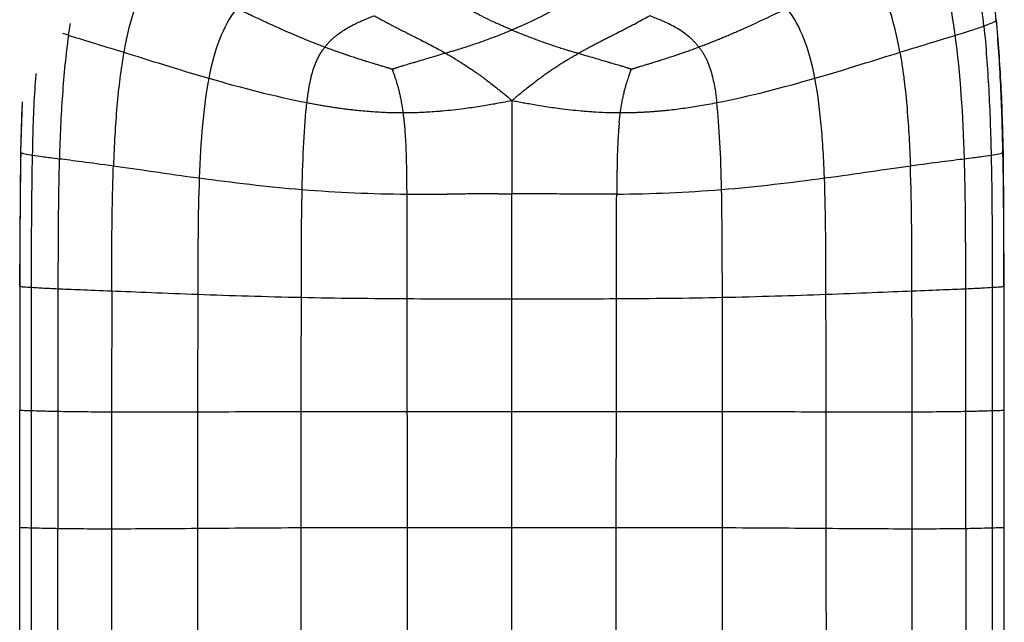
# Paper-space layout '_Top' of a CAD drawing. Header units: millimetres. Extents: x -905 to 905, y -152 to 619.
# Tile 15 of 16: x 694 to 905, y 351 to 479. Entities that reach past the tile are written whole.
import ezdxf

# ---------------------------------------------------------------- set-up
doc = ezdxf.new("R2010")
doc.units = ezdxf.units.MM

psp = doc.layouts.new('_Top')

# ---------------------------------------------------------------- linework, layer by layer
at = {"color": 7, "linetype": 'Continuous', "lineweight": 25}
for p, q in [((704.81, 475.78), (705.23, 478.31)), ((902.91, 479.11), (902.86, 478.98)), ((704.81, 475.78), (703.66, 476.14)), ((694.89, 460.61), (694.56, 450.83)), ((694.65, 450.75), (695.01, 461.57)), ((694.56, 450.83), (694.36, 422.25)), ((694.65, 450.75), (694.62, 450.83)), ((904.31, 450.83), (904.27, 450.75)), ((904.56, 422.25), (904.36, 450.83)), ((694.45, 422.22), (694.5, 422.24)), ((904.51, 422.24), (904.47, 422.21)), ((904.47, 422.21), (904.47, 395.79)), ((904.56, 395.8), (904.56, 422.25)), ((694.45, 370.77), (694.45, 395.8)), ((694.45, 395.8), (694.5, 395.8)), ((904.51, 395.8), (904.47, 395.79)), ((904.47, 395.79), (904.47, 370.77)), ((904.56, 370.77), (904.56, 395.8)), ((694.45, 345.98), (694.45, 370.77)), ((694.45, 370.77), (694.5, 370.77)), ((702.57, 345.78), (702.57, 370.58)), ((896.35, 370.57), (896.35, 345.78)), ((904.47, 370.77), (904.47, 345.98)), ((904.51, 370.77), (904.47, 370.77)), ((904.56, 345.98), (904.56, 370.77))]:
    psp.add_line(p, q, dxfattribs=at)
at = {"color": 7, "linetype": 'Continuous', "lineweight": 25, "flags": 128}
for points in [[(696.94, 345.92), (696.94, 352.53), (696.94, 359.15), (696.94, 370.71)], [(901.98, 370.71), (901.98, 366.95), (901.98, 359.45), (901.98, 352.68), (901.98, 345.91)]]:
    psp.add_lwpolyline(points, dxfattribs=at)
at = {"color": 7, "linetype": 'Continuous', "lineweight": 25}
for points, knots in [([(902.86, 478.98), (902.46, 483.48), (901.95, 487.9), (900.7, 494.34), (900.2, 496.46), (898.98, 500.61), (898.26, 502.65), (897.4, 504.64)], [0, 0, 0, 0, 0.5, 0.5, 0.75, 0.75, 1, 1, 1, 1]), ([(900.21, 477.77), (899.76, 482.13), (899.2, 486.39), (897.86, 492.55), (897.33, 494.57), (896.06, 498.52), (895.31, 500.45), (894.42, 502.33)], [0, 0, 0, 0, 0.5, 0.5, 0.75, 0.75, 1, 1, 1, 1]), ([(894.11, 475.78), (893.55, 479.84), (892.84, 483.72), (891.29, 489.25), (890.7, 491.04), (889.3, 494.53), (888.5, 496.21), (887.58, 497.84)], [0, 0, 0, 0, 0.5, 0.5, 0.75, 0.75, 1, 1, 1, 1]), ([(723.35, 490.77), (721.6, 488.15), (720.24, 485.3), (718.07, 479.1), (717.27, 475.76), (716.63, 472.16)], [0, 0, 0, 0, 0.5, 0.5, 1, 1, 1, 1]), ([(882.29, 472.16), (881.66, 475.76), (880.85, 479.1), (878.69, 485.29), (877.32, 488.15), (875.57, 490.77)], [0, 0, 0, 0, 0.5, 0.5, 1, 1, 1, 1]), ([(799.46, 476.93), (799.2, 477.04), (798.66, 477.26), (797.86, 477.61), (797.07, 477.95), (796.27, 478.31), (795.09, 478.85), (793.53, 479.61), (791.62, 480.6), (789.76, 481.67), (788.28, 482.61), (787.14, 483.4), (786.32, 483.99), (785.79, 484.4), (785.53, 484.61)], [0, 0, 0, 0, 0.053488, 0.107189, 0.161086, 0.21517, 0.269431, 0.40362, 0.538698, 0.672787, 0.807759, 0.871563, 0.935633, 1, 1, 1, 1]), ([(813.39, 484.6), (813.24, 484.48), (812.93, 484.24), (812.46, 483.89), (811.99, 483.55), (811.51, 483.21), (811.02, 482.88), (810.54, 482.55), (810.05, 482.24), (809.04, 481.61), (807.51, 480.71), (805.39, 479.6), (803.23, 478.56), (801.5, 477.8), (800.25, 477.26), (799.72, 477.04), (799.46, 476.93)], [0, 0, 0, 0, 0.037535, 0.074961, 0.112288, 0.149522, 0.18667, 0.223738, 0.260731, 0.297652, 0.447385, 0.596087, 0.746, 0.894642, 0.94742, 1, 1, 1, 1]), ([(740.73, 481.59), (739.22, 479.59), (738.02, 477.36), (736.09, 472.4), (735.36, 469.66), (734.77, 466.62)], [0, 0, 0, 0, 0.5, 0.5, 1, 1, 1, 1]), ([(740.73, 481.59), (741.04, 481.44), (741.67, 481.13), (742.62, 480.66), (744.36, 479.83), (746.9, 478.63), (749.76, 477.33), (752.15, 476.28), (754.03, 475.48), (755.89, 474.71), (757.73, 473.97), (758.96, 473.51), (759.57, 473.28)], [0, 0, 0, 0, 0.052129, 0.10422, 0.15624, 0.336924, 0.515798, 0.616146, 0.714976, 0.81205, 0.907136, 1, 1, 1, 1]), ([(839.36, 473.28), (839.66, 473.4), (840.27, 473.62), (841.18, 473.98), (842.1, 474.34), (843.02, 474.71), (843.95, 475.09), (844.89, 475.48), (845.83, 475.88), (846.77, 476.28), (847.72, 476.7), (848.99, 477.26), (850.58, 477.97), (852.49, 478.85), (854.4, 479.75), (856.3, 480.66), (857.56, 481.28), (858.19, 481.59)], [0, 0, 0, 0, 0.046146, 0.092876, 0.140158, 0.187965, 0.236268, 0.285039, 0.334248, 0.383867, 0.433866, 0.484214, 0.585812, 0.688437, 0.791843, 0.895781, 1, 1, 1, 1]), ([(864.15, 466.62), (863.57, 469.66), (862.83, 472.4), (860.9, 477.36), (859.7, 479.59), (858.19, 481.59)], [0, 0, 0, 0, 0.5, 0.5, 1, 1, 1, 1]), ([(759.57, 473.28), (759.63, 473.37), (759.77, 473.54), (759.99, 473.8), (760.21, 474.06), (760.44, 474.31), (760.67, 474.55), (760.92, 474.79), (761.17, 475.03), (761.42, 475.26), (761.69, 475.48), (762.18, 475.89), (762.95, 476.46), (763.91, 477.09), (764.83, 477.62), (765.73, 478.1), (766.72, 478.58), (767.81, 479.06), (768.94, 479.52), (769.71, 479.81), (770.1, 479.96)], [0, 0, 0, 0, 0.0266229, 0.0532968, 0.0800371, 0.1068591, 0.1337769, 0.1608044, 0.1879546, 0.2152398, 0.2426721, 0.2702625, 0.3684566, 0.4683996, 0.5430432, 0.6197628, 0.7111402, 0.8049216, 0.9011887, 1, 1, 1, 1]), ([(770.1, 479.96), (770.37, 479.81), (770.9, 479.51), (771.71, 479.06), (772.51, 478.63), (773.31, 478.21), (774.1, 477.79), (774.89, 477.39), (775.68, 476.98), (776.46, 476.59), (777.23, 476.2), (778.25, 475.69), (779.5, 475.05), (780.99, 474.3), (782.45, 473.54), (783.87, 472.79), (784.81, 472.27), (785.27, 472.01)], [0, 0, 0, 0, 0.054844, 0.109101, 0.162788, 0.215925, 0.268526, 0.320607, 0.372181, 0.42326, 0.473855, 0.523975, 0.622667, 0.719586, 0.81477, 0.90824, 1, 1, 1, 1]), ([(813.66, 471.95), (813.92, 472.1), (814.43, 472.39), (815.21, 472.82), (815.99, 473.24), (816.79, 473.67), (817.6, 474.09), (818.42, 474.51), (819.24, 474.93), (820.08, 475.36), (821.15, 475.9), (822.47, 476.57), (824.04, 477.37), (825.62, 478.2), (827.23, 479.06), (828.29, 479.66), (828.83, 479.96)], [0, 0, 0, 0, 0.05072, 0.101969, 0.153747, 0.206055, 0.258897, 0.312275, 0.366198, 0.420671, 0.475703, 0.576445, 0.679144, 0.783892, 0.890799, 1, 1, 1, 1]), ([(839.36, 473.28), (839.29, 473.38), (839.14, 473.56), (838.91, 473.84), (838.68, 474.11), (838.43, 474.37), (838.18, 474.63), (837.92, 474.88), (837.65, 475.13), (837.09, 475.62), (836.2, 476.32), (834.94, 477.15), (833.64, 477.88), (832.36, 478.51), (831.12, 479.06), (829.95, 479.54), (829.19, 479.82), (828.83, 479.96)], [0, 0, 0, 0, 0.028271, 0.0566, 0.085005, 0.113505, 0.142118, 0.17086, 0.199746, 0.228793, 0.347329, 0.468359, 0.587164, 0.700436, 0.807496, 0.9076, 1, 1, 1, 1]), ([(894.11, 475.78), (895.54, 476.22), (896.72, 476.59), (898.71, 477.24), (899.52, 477.52), (900.21, 477.77)], [0, 0, 0, 0, 0.5, 0.5, 1, 1, 1, 1]), ([(900.21, 477.77), (900.89, 478.03), (901.49, 478.27), (902.4, 478.68), (902.72, 478.85), (902.86, 478.98)], [0, 0, 0, 0, 0.5, 0.5, 1, 1, 1, 1]), ([(900.21, 477.77), (900.65, 473.41), (900.98, 468.89), (901.48, 459.65), (901.64, 454.94), (901.75, 450.2)], [0, 0, 0, 0, 0.5, 0.5, 1, 1, 1, 1]), ([(904.27, 450.75), (904.17, 455.57), (904.02, 460.37), (903.57, 469.83), (903.27, 474.47), (902.86, 478.98)], [0, 0, 0, 0, 0.5, 0.5, 1, 1, 1, 1]), ([(904.36, 450.83), (904.24, 455.63), (904.01, 465.07), (903.29, 474.48), (902.93, 479.12)], [0, 0, 0, 0, 0.5080933, 1, 1, 1, 1]), ([(704.81, 475.78), (704.26, 471.72), (703.84, 467.45), (703.22, 458.62), (703.02, 454.07), (702.88, 449.46)], [0, 0, 0, 0, 0.5, 0.5, 1, 1, 1, 1]), ([(704.82, 475.78), (706.24, 475.35), (707.92, 474.84), (711.83, 473.65), (714.07, 472.96), (716.63, 472.17)], [0, 0, 0, 0, 0.5, 0.5, 1, 1, 1, 1]), ([(785.27, 472.01), (785.41, 472.05), (785.7, 472.12), (786.28, 472.29), (786.85, 472.45), (787.69, 472.7), (788.27, 472.88), (789.06, 473.12), (790.27, 473.51), (791.79, 474.02), (793.82, 474.74), (795.05, 475.19), (795.96, 475.54), (796.47, 475.73), (797.52, 476.14), (798.63, 476.59), (799.33, 476.88), (799.45, 476.92), (799.46, 476.93)], [0, 0, 0, 0, 0.029744, 0.059678, 0.119606, 0.147347, 0.234398, 0.240561, 0.311455, 0.487043, 0.560943, 0.740302, 0.748859, 0.75713, 0.848372, 0.974608, 0.99658, 1, 1, 1, 1]), ([(799.46, 476.93), (799.66, 476.85), (800.07, 476.68), (800.87, 476.35), (801.87, 475.95), (803.47, 475.33), (805.06, 474.74), (807.09, 474.01), (808.66, 473.47), (809.85, 473.09), (810.63, 472.84), (811.22, 472.66), (812.07, 472.4), (812.65, 472.24), (813.23, 472.07), (813.52, 471.99), (813.66, 471.95)], [0, 0, 0, 0, 0.043831, 0.087446, 0.173847, 0.259789, 0.428745, 0.512996, 0.688388, 0.759372, 0.762214, 0.851755, 0.880331, 0.94029, 0.970267, 1, 1, 1, 1]), ([(882.29, 472.16), (884.85, 472.96), (887.1, 473.64), (891.01, 474.84), (892.68, 475.34), (894.11, 475.78)], [0, 0, 0, 0, 0.5, 0.5, 1, 1, 1, 1]), ([(755.72, 461.43), (755.76, 461.72), (755.82, 462.29), (755.94, 463.13), (756.06, 463.95), (756.19, 464.75), (756.34, 465.52), (756.51, 466.34), (756.71, 467.2), (757.02, 468.3), (757.38, 469.37), (757.81, 470.38), (758.18, 471.15), (758.55, 471.81), (758.9, 472.37), (759.22, 472.83), (759.45, 473.13), (759.57, 473.28)], [0, 0, 0, 0, 0.069311, 0.136715, 0.202295, 0.266143, 0.328354, 0.389032, 0.464655, 0.538808, 0.660898, 0.731502, 0.799072, 0.866217, 0.910786, 0.955344, 1, 1, 1, 1]), ([(759.57, 473.28), (759.57, 473.28), (759.57, 473.28), (759.58, 473.27), (759.65, 473.25), (760.1, 473.08), (760.9, 472.79), (761.99, 472.4), (762.95, 472.07), (763.56, 471.86), (763.83, 471.76), (763.85, 471.76), (763.87, 471.75), (764.08, 471.68), (765.04, 471.35), (766.05, 471.02), (767.19, 470.65), (767.66, 470.5), (768.17, 470.34), (768.76, 470.16), (769.51, 469.93), (770.43, 469.64), (771.02, 469.47), (771.36, 469.36), (771.44, 469.34), (771.53, 469.31), (771.78, 469.24), (772.18, 469.11), (772.55, 469), (772.78, 468.93), (772.86, 468.91), (772.91, 468.89), (773.01, 468.86), (773.18, 468.82), (773.34, 468.77), (773.43, 468.74), (773.54, 468.71), (773.62, 468.68), (773.75, 468.64), (773.85, 468.61), (773.93, 468.59), (773.97, 468.57)], [0, 0, 0, 0, 0.000513, 0.000924, 0.001335, 0.014695, 0.097575, 0.172259, 0.245414, 0.299983, 0.301158, 0.302684, 0.304132, 0.305351, 0.347124, 0.505397, 0.51559, 0.585169, 0.602746, 0.620713, 0.707614, 0.75615, 0.811845, 0.827038, 0.827736, 0.828311, 0.845434, 0.878743, 0.910366, 0.92128, 0.925317, 0.925797, 0.932798, 0.946081, 0.958859, 0.965547, 0.96598, 0.979936, 0.983301, 0.991712, 1, 1, 1, 1]), ([(824.95, 468.57), (824.99, 468.59), (825.08, 468.61), (825.17, 468.64), (825.3, 468.68), (825.39, 468.7), (825.49, 468.74), (825.62, 468.78), (825.81, 468.84), (825.98, 468.88), (826.07, 468.91), (826.14, 468.93), (826.45, 469.03), (826.9, 469.17), (827.31, 469.28), (827.48, 469.34), (827.56, 469.36), (827.91, 469.47), (828.49, 469.64), (829.42, 469.93), (830.16, 470.16), (830.75, 470.34), (831.28, 470.51), (831.77, 470.67), (832.92, 471.04), (833.91, 471.36), (834.85, 471.68), (835.05, 471.75), (835.07, 471.76), (835.09, 471.76), (835.37, 471.86), (835.98, 472.07), (836.94, 472.4), (838.03, 472.79), (838.83, 473.08), (839.28, 473.25), (839.35, 473.28), (839.36, 473.28), (839.36, 473.28), (839.36, 473.28)], [0, 0, 0, 0, 0.008289, 0.0167, 0.020064, 0.034018, 0.034451, 0.041138, 0.060499, 0.074196, 0.074676, 0.078713, 0.089626, 0.137727, 0.171682, 0.172257, 0.172955, 0.188149, 0.243845, 0.292383, 0.379286, 0.397253, 0.414831, 0.48859, 0.498589, 0.653737, 0.694646, 0.695865, 0.697314, 0.698839, 0.700014, 0.754581, 0.827733, 0.902416, 0.985289, 0.99865, 0.999066, 0.999482, 1, 1, 1, 1]), ([(839.36, 473.28), (839.44, 473.19), (839.58, 473), (839.8, 472.7), (840, 472.4), (840.2, 472.1), (840.38, 471.79), (840.56, 471.48), (840.74, 471.16), (840.9, 470.83), (841.06, 470.5), (841.39, 469.77), (841.83, 468.59), (842.28, 466.99), (842.63, 465.34), (842.88, 463.89), (843.06, 462.57), (843.15, 461.81), (843.2, 461.43)], [0, 0, 0, 0, 0.02873, 0.057397, 0.086029, 0.114657, 0.143309, 0.172014, 0.2008, 0.229696, 0.258728, 0.287922, 0.419506, 0.556858, 0.684285, 0.818679, 0.907655, 1, 1, 1, 1]), ([(716.63, 472.17), (716, 468.57), (715.52, 464.69), (714.81, 456.56), (714.58, 452.31), (714.42, 447.95)], [0, 0, 0, 0, 0.5, 0.5, 1, 1, 1, 1]), ([(716.63, 472.17), (719.2, 471.37), (722.04, 470.47), (728.14, 468.59), (731.4, 467.6), (734.77, 466.62)], [0, 0, 0, 0, 0.5, 0.5, 1, 1, 1, 1]), ([(773.97, 468.57), (774, 468.59), (774.07, 468.61), (774.15, 468.64), (774.25, 468.68), (774.32, 468.7), (774.4, 468.73), (774.5, 468.76), (774.66, 468.82), (774.79, 468.86), (774.91, 468.9), (775.15, 468.98), (775.53, 469.1), (775.86, 469.2), (776, 469.24), (776.07, 469.26), (776.54, 469.41), (777.34, 469.65), (778.15, 469.89), (778.62, 470.03), (779.31, 470.23), (780.43, 470.57), (781.99, 471.03), (783.14, 471.37), (783.94, 471.61), (784.53, 471.79), (784.97, 471.92), (785.27, 472.01)], [0, 0, 0, 0, 0.008844, 0.017783, 0.022052, 0.036141, 0.036599, 0.043674, 0.064064, 0.078452, 0.078951, 0.094528, 0.144308, 0.179663, 0.180884, 0.182334, 0.198585, 0.305752, 0.394159, 0.412424, 0.430247, 0.57691, 0.709195, 0.843852, 0.882484, 0.921408, 1, 1, 1, 1]), ([(785.27, 472.01), (785.28, 472), (785.32, 471.98), (785.41, 471.92), (785.54, 471.85), (785.78, 471.71), (786.03, 471.56), (786.45, 471.31), (786.73, 471.14), (787.07, 470.94), (787.47, 470.69), (788.02, 470.35), (788.99, 469.74), (789.83, 469.2), (790.63, 468.66), (791.03, 468.39), (791.43, 468.12), (791.69, 467.93), (791.83, 467.84)], [0, 0, 0, 0, 0.005621, 0.018725, 0.040671, 0.06263, 0.125726, 0.155776, 0.249128, 0.252068, 0.310327, 0.429474, 0.503358, 0.752391, 0.814214, 0.876063, 0.937911, 1, 1, 1, 1]), ([(807.01, 467.78), (807.14, 467.87), (807.41, 468.06), (807.95, 468.42), (808.9, 469.05), (809.78, 469.62), (810.81, 470.26), (811.37, 470.6), (811.87, 470.9), (812.18, 471.09), (812.46, 471.26), (812.88, 471.5), (813.24, 471.71), (813.52, 471.87), (813.66, 471.95)], [0, 0, 0, 0, 0.062168, 0.124075, 0.247774, 0.496694, 0.524473, 0.707769, 0.747794, 0.750732, 0.844081, 0.874145, 0.937293, 1, 1, 1, 1]), ([(813.66, 471.95), (814.25, 471.78), (815.35, 471.46), (816.92, 471), (818.47, 470.54), (819.59, 470.21), (820.31, 470), (820.78, 469.87), (821.59, 469.63), (822.39, 469.39), (822.86, 469.25), (822.93, 469.23), (823, 469.21), (823.21, 469.15), (823.52, 469.05), (823.83, 468.95), (824.02, 468.89), (824.13, 468.85), (824.26, 468.81), (824.42, 468.76), (824.52, 468.73), (824.6, 468.7), (824.67, 468.67), (824.77, 468.64), (824.86, 468.61), (824.92, 468.58), (824.95, 468.57)], [0, 0, 0, 0, 0.157432, 0.290856, 0.415909, 0.569941, 0.58776, 0.606019, 0.694402, 0.801515, 0.817757, 0.819207, 0.820427, 0.838442, 0.872739, 0.905481, 0.921044, 0.921542, 0.935925, 0.956308, 0.96338, 0.963838, 0.977933, 0.982203, 0.991149, 1, 1, 1, 1]), ([(864.15, 466.62), (867.52, 467.6), (870.78, 468.58), (876.88, 470.47), (879.73, 471.37), (882.29, 472.16)], [0, 0, 0, 0, 0.5, 0.5, 1, 1, 1, 1]), ([(882.29, 472.16), (882.47, 471.16), (882.63, 470.16), (882.92, 468.16), (883.06, 467.15), (883.43, 464.13), (883.63, 462.11), (883.97, 458.07), (884.11, 456.05), (884.34, 452), (884.43, 449.97), (884.51, 447.94)], [0, 0, 0, 0, 0.125, 0.125, 0.25, 0.25, 0.5, 0.5, 0.75, 0.75, 1, 1, 1, 1]), ([(697.17, 450.2), (697.27, 454.9), (697.4, 460.73), (697.86, 466.53), (697.95, 467.66)], [0, 0, 0, 0, 0.805572, 1, 1, 1, 1]), ([(734.77, 466.62), (734.19, 463.59), (733.76, 460.24), (733.11, 453.1), (732.89, 449.29), (732.74, 445.34)], [0, 0, 0, 0, 0.5, 0.5, 1, 1, 1, 1]), ([(776.27, 459.28), (776.24, 459.5), (776.19, 459.94), (776.09, 460.58), (775.99, 461.2), (775.88, 461.8), (775.75, 462.49), (775.57, 463.32), (775.35, 464.18), (775.2, 464.75), (775.13, 465), (775.1, 465.1), (775, 465.43), (774.85, 465.93), (774.67, 466.5), (774.52, 466.95), (774.43, 467.21), (774.39, 467.32), (774.37, 467.38), (774.32, 467.53), (774.24, 467.76), (774.17, 467.95), (774.14, 468.04), (774.12, 468.11), (774.09, 468.2), (774.06, 468.28), (774.05, 468.32), (774.03, 468.37), (774.02, 468.41), (774, 468.47), (773.99, 468.51), (773.98, 468.55), (773.97, 468.57)], [0, 0, 0, 0, 0.069487, 0.136693, 0.201799, 0.264947, 0.326246, 0.421512, 0.529417, 0.603547, 0.606414, 0.610187, 0.636351, 0.712212, 0.776573, 0.824139, 0.860612, 0.861413, 0.862314, 0.877837, 0.914384, 0.938141, 0.938896, 0.945772, 0.960563, 0.970578, 0.971276, 0.974794, 0.985287, 0.986002, 0.993061, 1, 1, 1, 1]), ([(791.83, 467.84), (792.01, 467.71), (792.39, 467.45), (792.95, 467.04), (793.5, 466.64), (794.28, 466.06), (795.52, 465.11), (796.68, 464.18), (797.77, 463.29), (798.28, 462.87), (798.93, 462.33), (799.22, 462.08), (799.46, 461.88)], [0, 0, 0, 0, 0.070769, 0.142304, 0.214936, 0.281166, 0.444008, 0.700044, 0.741865, 0.879697, 0.904138, 1, 1, 1, 1]), ([(799.46, 461.88), (799.7, 462.08), (800.09, 462.41), (800.81, 463), (801.31, 463.42), (801.92, 463.92), (802.58, 464.45), (803.65, 465.3), (804.6, 466.03), (805.47, 466.67), (806.17, 467.19), (806.73, 467.58), (807.01, 467.78)], [0, 0, 0, 0, 0.095704, 0.161932, 0.289837, 0.29968, 0.408434, 0.555859, 0.725843, 0.785088, 0.893629, 1, 1, 1, 1]), ([(822.64, 459.28), (822.67, 459.51), (822.72, 459.94), (822.82, 460.58), (822.92, 461.2), (823.03, 461.8), (823.17, 462.49), (823.35, 463.32), (823.56, 464.18), (823.72, 464.75), (823.79, 464.99), (823.79, 465.01), (823.8, 465.03), (823.81, 465.08), (823.89, 465.36), (824.04, 465.83), (824.23, 466.44), (824.38, 466.9), (824.49, 467.2), (824.53, 467.33), (824.55, 467.39), (824.55, 467.39), (824.56, 467.4), (824.58, 467.46), (824.63, 467.63), (824.71, 467.84), (824.77, 468.01), (824.8, 468.09), (824.82, 468.16), (824.85, 468.25), (824.87, 468.31), (824.89, 468.36), (824.9, 468.41), (824.92, 468.47), (824.94, 468.51), (824.95, 468.55), (824.95, 468.57)], [0, 0, 0, 0, 0.069461, 0.136637, 0.201714, 0.264836, 0.326114, 0.421364, 0.529264, 0.603394, 0.606261, 0.608219, 0.609783, 0.611346, 0.624847, 0.700429, 0.76579, 0.826366, 0.849938, 0.868217, 0.868656, 0.869232, 0.869778, 0.870238, 0.888097, 0.926893, 0.942398, 0.943154, 0.953252, 0.967372, 0.97308, 0.973808, 0.983891, 0.987006, 0.99362, 1, 1, 1, 1]), ([(866.18, 445.34), (866.17, 445.59), (866.16, 445.83), (866.14, 446.33), (866.11, 447.06), (866.04, 448.76), (865.96, 450.2), (865.79, 453.04), (865.65, 454.88), (865.16, 460.24), (864.73, 463.58), (864.15, 466.62)], [0, 0, 0, 0, 0.03125, 0.03125, 0.0625, 0.125, 0.25, 0.25, 0.5, 0.5, 1, 1, 1, 1]), ([(754.7, 442.89), (754.77, 446.45), (754.89, 449.83), (755.21, 456.05), (755.43, 458.91), (755.72, 461.43)], [0, 0, 0, 0, 0.5, 0.5, 1, 1, 1, 1]), ([(755.72, 461.43), (756.07, 461.36), (756.76, 461.23), (757.81, 461.04), (758.84, 460.86), (759.88, 460.68), (760.91, 460.52), (761.94, 460.36), (762.97, 460.22), (764, 460.08), (765.03, 459.96), (766.28, 459.81), (767.75, 459.67), (769.46, 459.53), (771.16, 459.42), (772.86, 459.34), (774.56, 459.29), (775.7, 459.28), (776.27, 459.28)], [0, 0, 0, 0, 0.0520682, 0.1038119, 0.1552493, 0.2063985, 0.2572774, 0.307904, 0.358296, 0.4084712, 0.4584473, 0.5082417, 0.5908845, 0.6731495, 0.7551159, 0.8368617, 0.9184643, 1, 1, 1, 1]), ([(776.27, 459.28), (776.46, 459.28), (776.86, 459.28), (777.64, 459.29), (778.72, 459.32), (780.08, 459.37), (781.65, 459.45), (782.9, 459.54), (783.94, 459.62), (785.13, 459.72), (786.93, 459.9), (789.59, 460.22), (792.06, 460.57), (794.25, 460.92), (795.9, 461.21), (797.62, 461.52), (798.83, 461.76), (799.46, 461.88)], [0, 0, 0, 0, 0.025126, 0.050438, 0.101515, 0.163229, 0.225391, 0.303818, 0.324504, 0.359103, 0.456288, 0.557016, 0.702483, 0.776383, 0.841366, 0.917611, 1, 1, 1, 1]), ([(799.46, 461.88), (799.89, 461.8), (800.72, 461.64), (801.93, 461.41), (803.22, 461.18), (804.67, 460.93), (806.86, 460.57), (809.33, 460.22), (811.99, 459.9), (813.95, 459.71), (815.56, 459.57), (816.6, 459.5), (818.17, 459.4), (819.48, 459.34), (820.84, 459.3), (821.44, 459.29), (822.05, 459.28), (822.45, 459.28), (822.64, 459.28)], [0, 0, 0, 0, 0.055671, 0.108422, 0.158635, 0.223677, 0.297522, 0.443566, 0.543726, 0.641202, 0.696364, 0.751032, 0.774612, 0.898386, 0.920309, 0.949509, 0.974845, 1, 1, 1, 1]), ([(799.46, 460.57), (799.46, 460.13), (799.46, 459.26), (799.46, 457.96), (799.46, 456.5), (799.46, 454.86), (799.46, 452.48), (799.46, 450.04), (799.46, 448.21), (799.46, 447.54)], [0, 0, 0, 0, 0.10181, 0.200916, 0.298283, 0.43817, 0.578187, 0.846943, 1, 1, 1, 1]), ([(822.64, 459.28), (822.93, 459.28), (823.49, 459.28), (824.35, 459.3), (825.2, 459.31), (826.05, 459.34), (826.9, 459.38), (827.75, 459.42), (828.6, 459.47), (829.46, 459.53), (830.31, 459.6), (831.16, 459.67), (832.01, 459.75), (833.15, 459.87), (834.58, 460.04), (836.29, 460.26), (838.01, 460.52), (839.74, 460.8), (841.47, 461.1), (842.62, 461.32), (843.2, 461.43)], [0, 0, 0, 0, 0.0407648, 0.081537, 0.122326, 0.1631412, 0.2039921, 0.2448885, 0.2858398, 0.326856, 0.3679467, 0.4091217, 0.4503911, 0.4917648, 0.574853, 0.6584781, 0.742722, 0.8276678, 0.9133989, 1, 1, 1, 1]), ([(844.22, 442.89), (844.15, 446.45), (844.04, 449.83), (843.71, 456.05), (843.49, 458.91), (843.2, 461.43)], [0, 0, 0, 0, 0.5, 0.5, 1, 1, 1, 1]), ([(777.09, 441.89), (777.08, 442.4), (777.08, 443.41), (777.06, 445.44), (777.02, 448.12), (776.92, 451.69), (776.77, 454.57), (776.6, 456.58), (776.5, 457.52), (776.4, 458.41), (776.31, 459), (776.27, 459.28)], [0, 0, 0, 0, 0.087461, 0.173303, 0.349289, 0.549254, 0.788711, 0.844635, 0.898064, 0.949994, 1, 1, 1, 1]), ([(822.37, 457.05), (822.39, 457.24), (822.42, 457.62), (822.49, 458.19), (822.56, 458.74), (822.61, 459.1), (822.64, 459.28)], [0, 0, 0, 0, 0.258695, 0.5117, 0.758759, 1, 1, 1, 1]), ([(822.37, 457.05), (822.34, 456.79), (822.29, 456.27), (822.23, 455.47), (822.17, 454.66), (822.12, 453.82), (822.05, 452.59), (821.98, 450.95), (821.93, 448.92), (821.89, 446.86), (821.86, 445.01), (821.84, 443.35), (821.84, 442.38), (821.83, 441.89)], [0, 0, 0, 0, 0.051198, 0.103775, 0.157702, 0.212945, 0.269473, 0.401227, 0.538896, 0.671433, 0.808325, 0.903304, 1, 1, 1, 1]), ([(694.65, 450.75), (694.8, 450.68), (695.11, 450.59), (695.98, 450.41), (696.53, 450.3), (697.17, 450.2)], [0, 0, 0, 0, 0.5, 0.5, 1, 1, 1, 1]), ([(696.95, 422.01), (696.95, 426.71), (696.95, 431.41), (697.01, 440.81), (697.06, 445.51), (697.17, 450.2)], [0, 0, 0, 0, 0.5, 0.5, 1, 1, 1, 1]), ([(697.17, 450.2), (697.81, 450.1), (698.55, 450), (700.41, 449.76), (701.52, 449.62), (702.88, 449.46)], [0, 0, 0, 0, 0.5, 0.5, 1, 1, 1, 1]), ([(896.05, 449.45), (897.41, 449.62), (898.52, 449.76), (900.37, 450), (901.12, 450.1), (901.75, 450.2)], [0, 0, 0, 0, 0.5, 0.5, 1, 1, 1, 1]), ([(901.75, 450.2), (902.39, 450.3), (902.94, 450.4), (903.81, 450.59), (904.12, 450.67), (904.27, 450.75)], [0, 0, 0, 0, 0.5, 0.5, 1, 1, 1, 1]), ([(901.75, 450.2), (901.86, 445.5), (901.92, 440.81), (901.97, 431.41), (901.97, 426.71), (901.97, 422.01)], [0, 0, 0, 0, 0.5, 0.5, 1, 1, 1, 1]), ([(702.88, 449.46), (702.87, 449.31), (702.87, 449.17), (702.86, 448.88), (702.85, 448.45), (702.82, 447.43), (702.77, 445.41), (702.73, 443.67), (702.68, 440.18), (702.65, 437.85), (702.59, 430.87), (702.59, 426.25), (702.59, 421.72)], [0, 0, 0, 0, 0.015625, 0.015625, 0.03125, 0.0625, 0.125, 0.25, 0.25, 0.5, 0.5, 1, 1, 1, 1]), ([(702.88, 449.46), (704.24, 449.29), (705.84, 449.09), (709.66, 448.6), (711.87, 448.3), (714.42, 447.95)], [0, 0, 0, 0, 0.5, 0.5, 1, 1, 1, 1]), ([(714.07, 421.25), (714.07, 425.7), (714.08, 430.15), (714.17, 439.05), (714.25, 443.5), (714.42, 447.95)], [0, 0, 0, 0, 0.5, 0.5, 1, 1, 1, 1]), ([(714.42, 447.95), (716.97, 447.59), (719.82, 447.17), (725.97, 446.28), (729.28, 445.81), (732.74, 445.34)], [0, 0, 0, 0, 0.5, 0.5, 1, 1, 1, 1]), ([(866.18, 445.34), (869.64, 445.81), (872.95, 446.28), (879.11, 447.17), (881.96, 447.59), (884.51, 447.94)], [0, 0, 0, 0, 0.5, 0.5, 1, 1, 1, 1]), ([(884.51, 447.94), (887.05, 448.3), (889.26, 448.59), (893.08, 449.09), (894.69, 449.29), (896.05, 449.45)], [0, 0, 0, 0, 0.5, 0.5, 1, 1, 1, 1]), ([(896.34, 421.72), (896.33, 426.24), (896.33, 430.87), (896.27, 437.85), (896.25, 440.18), (896.19, 443.66), (896.15, 445.41), (896.1, 447.43), (896.08, 448.44), (896.06, 448.88), (896.05, 449.17), (896.05, 449.31), (896.05, 449.45)], [0, 0, 0, 0, 0.5, 0.5, 0.75, 0.75, 0.875, 0.9375, 0.96875, 0.984375, 0.984375, 1, 1, 1, 1]), ([(799.46, 447.54), (799.46, 447.4), (799.46, 447.25), (799.46, 447.1), (799.46, 446.33), (799.46, 445.55), (799.46, 444.77), (799.46, 443.84), (799.46, 442.9), (799.46, 441.96)], [-0.000438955, -0.000438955, -0.000438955, -0.000438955, 0, 0, 0, 0.002332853, 0.002332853, 0.002332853, 0.005148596, 0.005148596, 0.005148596, 0.005148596]), ([(732.74, 445.34), (736.2, 444.88), (739.82, 444.42), (747.19, 443.57), (750.95, 443.19), (754.7, 442.89)], [0, 0, 0, 0, 0.5, 0.5, 1, 1, 1, 1]), ([(754.7, 442.89), (758.45, 442.58), (762.18, 442.35), (769.64, 442.02), (773.36, 441.93), (777.09, 441.89)], [0, 0, 0, 0, 0.5, 0.5, 1, 1, 1, 1]), ([(777.14, 419.6), (777.13, 423.52), (777.14, 427.39), (777.13, 432.99), (777.12, 434.83), (777.11, 437.53), (777.11, 438.86), (777.1, 440.17), (777.09, 441.04), (777.09, 441.47), (777.09, 441.89)], [0, 0, 0, 0, 0.5, 0.5, 0.75, 0.75, 0.875, 0.9375, 0.9375, 1, 1, 1, 1]), ([(796.54, 441.97), (796, 441.96), (794.91, 441.96), (792.73, 441.95), (790, 441.93), (787.45, 441.9), (786, 441.9), (785.63, 441.89)], [0, 0, 0, 0, 0.149668, 0.299429, 0.599311, 0.899652, 1, 1, 1, 1]), ([(799.46, 419.56), (799.46, 423.47), (799.46, 427.32), (799.46, 432.95), (799.46, 434.8), (799.46, 437.52), (799.46, 438.42), (799.46, 439.76), (799.46, 440.2), (799.46, 441.09), (799.46, 441.53), (799.46, 441.96)], [0, 0, 0, 0, 0.5, 0.5, 0.75, 0.75, 0.875, 0.875, 0.9375, 0.9375, 1, 1, 1, 1]), ([(821.83, 441.89), (820.21, 441.88), (818.59, 441.87), (815.34, 441.88), (813.72, 441.89), (810.47, 441.91), (808.84, 441.93), (805.58, 441.95), (803.96, 441.96), (802.33, 441.96)], [0, 0, 0, 0, 0.25, 0.25, 0.5, 0.5, 0.75, 0.75, 1, 1, 1, 1]), ([(821.83, 441.89), (825.56, 441.93), (829.28, 442.02), (836.74, 442.35), (840.47, 442.58), (844.22, 442.89)], [0, 0, 0, 0, 0.5, 0.5, 1, 1, 1, 1]), ([(694.45, 422.22), (694.6, 422.19), (694.91, 422.16), (695.77, 422.09), (696.32, 422.05), (696.95, 422.01)], [0, 0, 0, 0, 0.5, 0.5, 1, 1, 1, 1]), ([(696.95, 395.72), (696.95, 397.92), (696.95, 400.13), (696.95, 402.33), (696.95, 403.44), (696.95, 404.54), (696.95, 405.64), (696.95, 406.74), (696.95, 407.85), (696.95, 408.95), (696.95, 410.05), (696.95, 411.16), (696.95, 412.26), (696.95, 413.36), (696.95, 414.46), (696.95, 415.57), (696.95, 417.72), (696.95, 419.86), (696.95, 422.01)], [0, 0, 0, 0, 0.00661699, 0.00661699, 0.00661699, 0.00992549, 0.00992549, 0.00992549, 0.01323398, 0.01323398, 0.01323398, 0.01654248, 0.01654248, 0.01654248, 0.01985098, 0.01985098, 0.01985098, 0.02629659, 0.02629659, 0.02629659, 0.02629659]), ([(696.95, 422.01), (697.58, 421.97), (698.31, 421.93), (700.14, 421.84), (701.24, 421.78), (702.59, 421.72)], [0, 0, 0, 0, 0.5, 0.5, 1, 1, 1, 1]), ([(702.59, 421.72), (703.93, 421.66), (705.53, 421.6), (709.32, 421.44), (711.52, 421.35), (714.07, 421.25)], [0, 0, 0, 0, 0.5, 0.5, 1, 1, 1, 1]), ([(714.07, 421.25), (716.61, 421.15), (719.46, 421.03), (725.63, 420.78), (728.95, 420.66), (732.42, 420.53)], [0, 0, 0, 0, 0.5, 0.5, 1, 1, 1, 1]), ([(732.42, 420.53), (735.9, 420.4), (739.53, 420.28), (746.95, 420.06), (750.74, 419.96), (754.53, 419.88)], [0, 0, 0, 0, 0.5, 0.5, 1, 1, 1, 1]), ([(866.5, 420.53), (869.98, 420.66), (873.29, 420.78), (879.46, 421.03), (882.31, 421.15), (884.85, 421.25)], [0, 0, 0, 0, 0.5, 0.5, 1, 1, 1, 1]), ([(884.85, 421.25), (887.4, 421.35), (889.6, 421.44), (893.39, 421.6), (894.99, 421.66), (896.34, 421.72)], [0, 0, 0, 0, 0.5, 0.5, 1, 1, 1, 1]), ([(896.34, 421.72), (897.68, 421.78), (898.78, 421.83), (900.61, 421.93), (901.35, 421.97), (901.97, 422.01)], [0, 0, 0, 0, 0.5, 0.5, 1, 1, 1, 1]), ([(901.97, 422.01), (902.6, 422.05), (903.15, 422.09), (904.01, 422.16), (904.32, 422.19), (904.47, 422.21)], [0, 0, 0, 0, 0.5, 0.5, 1, 1, 1, 1]), ([(901.97, 422.01), (901.97, 417.63), (901.97, 413.25), (901.98, 408.86), (901.98, 407.77), (901.98, 406.67), (901.98, 405.58), (901.98, 404.48), (901.98, 403.38), (901.98, 402.29), (901.98, 400.1), (901.98, 397.91), (901.98, 395.71)], [0, 0, 0, 0, 0.01314826, 0.01314826, 0.01314826, 0.01643533, 0.01643533, 0.01643533, 0.01972239, 0.01972239, 0.01972239, 0.02629653, 0.02629653, 0.02629653, 0.02629653]), ([(694.45, 395.8), (694.6, 395.79), (694.91, 395.78), (695.77, 395.75), (696.32, 395.74), (696.95, 395.72)], [0, 0, 0, 0, 0.5, 0.5, 1, 1, 1, 1]), ([(696.94, 370.71), (696.94, 373.44), (696.94, 376.16), (696.94, 378.89), (696.94, 380.57), (696.94, 382.26), (696.94, 383.95), (696.94, 385.89), (696.94, 387.84), (696.95, 389.78), (696.95, 390.99), (696.95, 392.19), (696.95, 393.39), (696.95, 394.17), (696.95, 394.94), (696.95, 395.72)], [0, 0, 0, 0, 0.00818096, 0.00818096, 0.00818096, 0.0132368, 0.0132368, 0.0132368, 0.0190755, 0.0190755, 0.0190755, 0.02268454, 0.02268454, 0.02268454, 0.0250079, 0.0250079, 0.0250079, 0.0250079]), ([(696.95, 395.72), (697.57, 395.7), (698.31, 395.67), (700.13, 395.62), (701.23, 395.59), (702.57, 395.57)], [0, 0, 0, 0, 0.5, 0.5, 1, 1, 1, 1]), ([(702.57, 395.57), (703.92, 395.54), (705.51, 395.52), (709.3, 395.48), (711.49, 395.46), (714.03, 395.45)], [0, 0, 0, 0, 0.5, 0.5, 1, 1, 1, 1]), ([(702.57, 395.57), (702.57, 391.34), (702.57, 387.15), (702.57, 378.84), (702.57, 374.71), (702.57, 370.58)], [0, 0, 0, 0, 0.5, 0.5, 1, 1, 1, 1]), ([(714.03, 395.45), (716.58, 395.44), (719.42, 395.44), (725.59, 395.45), (728.91, 395.45), (732.38, 395.46)], [0, 0, 0, 0, 0.5, 0.5, 1, 1, 1, 1]), ([(732.38, 395.46), (735.86, 395.47), (739.5, 395.48), (746.93, 395.5), (750.73, 395.51), (754.52, 395.52)], [0, 0, 0, 0, 0.5, 0.5, 1, 1, 1, 1]), ([(799.46, 395.51), (803.15, 395.51), (806.86, 395.51), (814.29, 395.52), (818.02, 395.52), (821.77, 395.52)], [0, 0, 0, 0, 0.5, 0.5, 1, 1, 1, 1]), ([(799.46, 370.8), (799.46, 374.93), (799.46, 379.07), (799.46, 387.32), (799.46, 391.43), (799.46, 395.51)], [0, 0, 0, 0, 0.5, 0.5, 1, 1, 1, 1]), ([(866.54, 395.46), (870.02, 395.45), (873.33, 395.45), (879.5, 395.44), (882.35, 395.44), (884.89, 395.45)], [0, 0, 0, 0, 0.5, 0.5, 1, 1, 1, 1]), ([(884.89, 395.45), (887.43, 395.46), (889.62, 395.48), (893.41, 395.52), (895, 395.54), (896.35, 395.56)], [0, 0, 0, 0, 0.5, 0.5, 1, 1, 1, 1]), ([(896.35, 395.56), (897.69, 395.59), (898.79, 395.62), (900.61, 395.67), (901.35, 395.69), (901.98, 395.71)], [0, 0, 0, 0, 0.5, 0.5, 1, 1, 1, 1]), ([(896.35, 370.57), (896.35, 374.71), (896.35, 378.84), (896.35, 387.15), (896.35, 391.34), (896.35, 395.56)], [0, 0, 0, 0, 0.5, 0.5, 1, 1, 1, 1]), ([(901.98, 395.71), (902.6, 395.73), (903.15, 395.75), (904.01, 395.78), (904.32, 395.79), (904.47, 395.79)], [0, 0, 0, 0, 0.5, 0.5, 1, 1, 1, 1]), ([(901.98, 395.71), (901.98, 393.51), (901.98, 391.3), (901.98, 389.1), (901.98, 387.99), (901.98, 386.89), (901.98, 385.79), (901.98, 384.68), (901.98, 383.58), (901.98, 382.48), (901.98, 381.38), (901.98, 380.27), (901.98, 379.17), (901.98, 378.07), (901.98, 376.96), (901.98, 375.86), (901.98, 374.14), (901.98, 372.42), (901.98, 370.71)], [0, 0, 0, 0, 0.00661775, 0.00661775, 0.00661775, 0.00992663, 0.00992663, 0.00992663, 0.0132355, 0.0132355, 0.0132355, 0.01654438, 0.01654438, 0.01654438, 0.01985325, 0.01985325, 0.01985325, 0.02500794, 0.02500794, 0.02500794, 0.02500794]), ([(694.45, 370.77), (694.6, 370.77), (694.91, 370.76), (695.77, 370.74), (696.32, 370.73), (696.94, 370.71)], [0, 0, 0, 0, 0.5, 0.5, 1, 1, 1, 1]), ([(696.94, 370.71), (697.57, 370.69), (698.31, 370.67), (700.13, 370.62), (701.23, 370.6), (702.57, 370.58)], [0, 0, 0, 0, 0.5, 0.5, 1, 1, 1, 1]), ([(702.57, 370.58), (703.91, 370.55), (705.5, 370.53), (709.28, 370.51), (711.48, 370.5), (714.01, 370.5)], [0, 0, 0, 0, 0.5, 0.5, 1, 1, 1, 1]), ([(714.01, 370.5), (716.55, 370.51), (719.4, 370.52), (725.56, 370.55), (728.88, 370.58), (732.36, 370.6)], [0, 0, 0, 0, 0.5, 0.5, 1, 1, 1, 1]), ([(732.36, 370.6), (735.83, 370.63), (739.47, 370.66), (746.91, 370.71), (750.72, 370.73), (754.52, 370.75)], [0, 0, 0, 0, 0.5, 0.5, 1, 1, 1, 1]), ([(844.4, 370.75), (848.2, 370.73), (852.01, 370.71), (859.45, 370.65), (863.09, 370.63), (866.57, 370.6)], [0, 0, 0, 0, 0.5, 0.5, 1, 1, 1, 1]), ([(866.57, 370.6), (870.04, 370.58), (873.36, 370.55), (879.53, 370.52), (882.37, 370.5), (884.91, 370.5)], [0, 0, 0, 0, 0.5, 0.5, 1, 1, 1, 1]), ([(884.91, 370.5), (887.45, 370.5), (889.64, 370.51), (893.42, 370.53), (895.01, 370.55), (896.35, 370.57)], [0, 0, 0, 0, 0.5, 0.5, 1, 1, 1, 1]), ([(896.35, 370.57), (897.69, 370.6), (898.79, 370.62), (900.62, 370.67), (901.35, 370.69), (901.98, 370.71)], [0, 0, 0, 0, 0.5, 0.5, 1, 1, 1, 1]), ([(901.98, 370.71), (902.6, 370.72), (903.15, 370.74), (904.01, 370.76), (904.32, 370.76), (904.47, 370.77)], [0, 0, 0, 0, 0.5, 0.5, 1, 1, 1, 1])]:
    psp.add_open_spline(points, degree=3, knots=knots, dxfattribs=at)
for points in [[(896.05, 449.45), (895.77, 458.68), (895.22, 467.66), (894.11, 475.78)], [(734.77, 466.62), (741.52, 464.68), (748.74, 462.78), (755.72, 461.43)], [(843.2, 461.43), (850.18, 462.78), (857.4, 464.68), (864.15, 466.62)], [(799.46, 461.88), (799.46, 461.45), (799.46, 461.01), (799.46, 460.57)], [(694.65, 450.75), (694.45, 441.11), (694.45, 431.41), (694.45, 422.22)], [(904.47, 422.21), (904.47, 431.41), (904.47, 441.1), (904.27, 450.75)], [(884.85, 421.25), (884.84, 430.08), (884.83, 439.22), (884.51, 447.94)], [(732.74, 445.34), (732.45, 437.44), (732.43, 428.94), (732.42, 420.53)], [(844.22, 442.89), (851.72, 443.5), (859.26, 444.41), (866.18, 445.34)], [(866.5, 420.53), (866.49, 428.94), (866.48, 437.44), (866.18, 445.34)], [(754.53, 419.88), (754.54, 427.89), (754.55, 435.76), (754.7, 442.89)], [(777.09, 441.89), (779.93, 441.87), (782.78, 441.87), (785.63, 441.89)], [(796.54, 441.97), (797.52, 441.97), (798.49, 441.97), (799.46, 441.96)], [(802.33, 441.96), (801.37, 441.97), (800.42, 441.97), (799.46, 441.96)], [(821.79, 419.6), (821.79, 427.44), (821.78, 435.06), (821.83, 441.89)], [(844.39, 419.88), (844.38, 427.89), (844.37, 435.76), (844.22, 442.89)], [(694.45, 422.22), (694.45, 413.02), (694.45, 404.29), (694.45, 395.8)], [(702.59, 421.72), (702.58, 412.68), (702.58, 404.03), (702.57, 395.57)], [(714.07, 421.25), (714.05, 412.42), (714.04, 403.86), (714.03, 395.45)], [(732.42, 420.53), (732.41, 412.12), (732.39, 403.77), (732.38, 395.46)], [(844.39, 419.88), (851.97, 420.04), (859.55, 420.28), (866.5, 420.53)], [(866.54, 395.46), (866.53, 403.77), (866.51, 412.12), (866.5, 420.53)], [(884.89, 395.45), (884.88, 403.86), (884.87, 412.42), (884.85, 421.25)], [(896.35, 395.56), (896.35, 404.03), (896.34, 412.68), (896.34, 421.72)], [(754.52, 395.52), (754.52, 403.73), (754.53, 411.87), (754.53, 419.88)], [(754.53, 419.88), (762.11, 419.72), (769.65, 419.64), (777.14, 419.6)], [(777.15, 395.53), (777.14, 403.7), (777.14, 411.76), (777.14, 419.6)], [(777.14, 419.6), (784.62, 419.56), (792.06, 419.56), (799.46, 419.56)], [(799.46, 419.56), (806.86, 419.56), (814.3, 419.56), (821.79, 419.6)], [(799.46, 395.51), (799.46, 403.68), (799.46, 411.73), (799.46, 419.56)], [(821.77, 395.52), (821.78, 403.69), (821.78, 411.76), (821.79, 419.6)], [(821.79, 419.6), (829.27, 419.64), (836.81, 419.72), (844.39, 419.88)], [(844.4, 395.52), (844.4, 403.73), (844.39, 411.87), (844.39, 419.88)], [(714.03, 395.45), (714.02, 387.04), (714.02, 378.77), (714.01, 370.5)], [(732.38, 395.46), (732.37, 387.15), (732.36, 378.88), (732.36, 370.6)], [(754.52, 395.52), (762.12, 395.53), (769.66, 395.53), (777.15, 395.53)], [(754.52, 370.75), (754.52, 379.03), (754.52, 387.31), (754.52, 395.52)], [(777.15, 395.53), (784.64, 395.52), (792.08, 395.51), (799.46, 395.51)], [(777.18, 370.8), (777.17, 379.08), (777.16, 387.35), (777.15, 395.53)], [(821.74, 370.8), (821.75, 379.08), (821.76, 387.35), (821.77, 395.52)], [(821.77, 395.52), (829.26, 395.53), (836.8, 395.53), (844.4, 395.52)], [(844.4, 370.75), (844.4, 379.03), (844.4, 387.31), (844.4, 395.52)], [(844.4, 395.52), (851.99, 395.51), (859.58, 395.48), (866.54, 395.46)], [(866.57, 370.6), (866.56, 378.88), (866.55, 387.15), (866.54, 395.46)], [(884.91, 370.5), (884.9, 378.77), (884.9, 387.04), (884.89, 395.45)], [(714.01, 370.5), (714.01, 362.24), (714, 353.97), (714, 345.7)], [(732.36, 370.6), (732.35, 362.33), (732.35, 354.06), (732.34, 345.79)], [(754.52, 370.75), (762.13, 370.79), (769.69, 370.8), (777.18, 370.8)], [(754.52, 345.92), (754.52, 354.2), (754.52, 362.47), (754.52, 370.75)], [(777.19, 345.98), (777.19, 354.25), (777.18, 362.52), (777.18, 370.8)], [(777.18, 370.8), (784.67, 370.8), (792.09, 370.8), (799.46, 370.8)], [(799.46, 345.99), (799.46, 354.26), (799.46, 362.53), (799.46, 370.8)], [(799.46, 370.8), (806.83, 370.8), (814.25, 370.8), (821.74, 370.8)], [(821.73, 345.98), (821.74, 354.25), (821.74, 362.52), (821.74, 370.8)], [(821.74, 370.8), (829.23, 370.8), (836.79, 370.78), (844.4, 370.75)], [(844.4, 345.92), (844.4, 354.19), (844.4, 362.47), (844.4, 370.75)], [(866.58, 345.79), (866.58, 354.06), (866.57, 362.33), (866.57, 370.6)], [(884.92, 345.7), (884.92, 353.97), (884.91, 362.23), (884.91, 370.5)]]:
    psp.add_open_spline(points, degree=3, dxfattribs=at)

doc.saveas('drawing.dxf')
